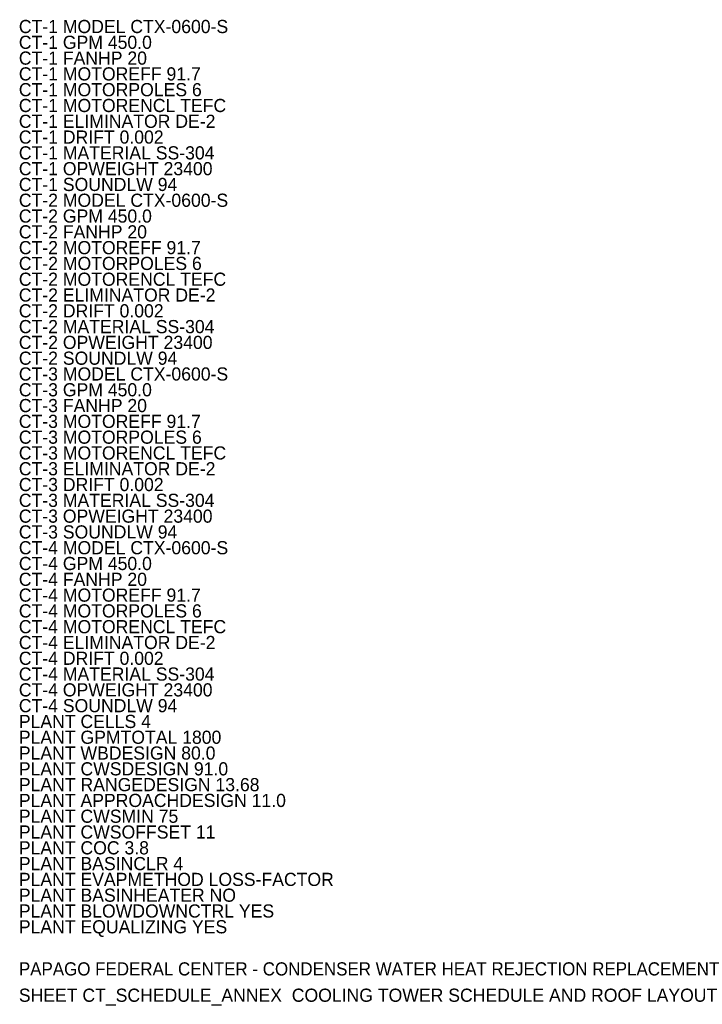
# Model space of a CAD drawing. Header units: metres. Extents: x 0 to 114, y -37 to 226.
import ezdxf

# ---------------------------------------------------------------- set-up
doc = ezdxf.new("R2010")
doc.units = ezdxf.units.M
doc.layers.add('G-TBLK', color=7, linetype='Continuous')
doc.layers.add('M-CTWR-SCHD', color=7, linetype='Continuous')

msp = doc.modelspace()

# ---------------------------------------------------------------- texts
at = {"layer": 'G-TBLK'}
for s, p in [('PAPAGO FEDERAL CENTER - CONDENSER WATER HEAT REJECTION REPLACEMENT', (0, -35.8)), ('SHEET CT_SCHEDULE_ANNEX  COOLING TOWER SCHEDULE AND ROOF LAYOUT', (0, -36.8))]:
    msp.add_text(s, height=0.5, dxfattribs=at).set_placement(p)
at = {"layer": 'M-CTWR-SCHD'}
for s, p in [('CT-1 MODEL CTX-0600-S', (0, 0)), ('CT-1 GPM 450.0', (0, -0.6)), ('CT-1 FANHP 20', (0, -1.2)), ('CT-1 MOTOREFF 91.7', (0, -1.8)), ('CT-1 MOTORPOLES 6', (0, -2.4)), ('CT-1 MOTORENCL TEFC', (0, -3)), ('CT-1 ELIMINATOR DE-2', (0, -3.6)), ('CT-1 DRIFT 0.002', (0, -4.2)), ('CT-1 MATERIAL SS-304', (0, -4.8)), ('CT-1 OPWEIGHT 23400', (0, -5.4)), ('CT-1 SOUNDLW 94', (0, -6)), ('CT-2 MODEL CTX-0600-S', (0, -6.6)), ('CT-2 GPM 450.0', (0, -7.2)), ('CT-2 FANHP 20', (0, -7.8)), ('CT-2 MOTOREFF 91.7', (0, -8.4)), ('CT-2 MOTORPOLES 6', (0, -9)), ('CT-2 MOTORENCL TEFC', (0, -9.6)), ('CT-2 ELIMINATOR DE-2', (0, -10.2)), ('CT-2 DRIFT 0.002', (0, -10.8)), ('CT-2 MATERIAL SS-304', (0, -11.4)), ('CT-2 OPWEIGHT 23400', (0, -12)), ('CT-2 SOUNDLW 94', (0, -12.6)), ('CT-3 MODEL CTX-0600-S', (0, -13.2)), ('CT-3 GPM 450.0', (0, -13.8)), ('CT-3 FANHP 20', (0, -14.4)), ('CT-3 MOTOREFF 91.7', (0, -15)), ('CT-3 MOTORPOLES 6', (0, -15.6)), ('CT-3 MOTORENCL TEFC', (0, -16.2)), ('CT-3 ELIMINATOR DE-2', (0, -16.8)), ('CT-3 DRIFT 0.002', (0, -17.4)), ('CT-3 MATERIAL SS-304', (0, -18)), ('CT-3 OPWEIGHT 23400', (0, -18.6)), ('CT-3 SOUNDLW 94', (0, -19.2)), ('CT-4 MODEL CTX-0600-S', (0, -19.8)), ('CT-4 GPM 450.0', (0, -20.4)), ('CT-4 FANHP 20', (0, -21)), ('CT-4 MOTOREFF 91.7', (0, -21.6)), ('CT-4 MOTORPOLES 6', (0, -22.2)), ('CT-4 MOTORENCL TEFC', (0, -22.8)), ('CT-4 ELIMINATOR DE-2', (0, -23.4)), ('CT-4 DRIFT 0.002', (0, -24)), ('CT-4 MATERIAL SS-304', (0, -24.6)), ('CT-4 OPWEIGHT 23400', (0, -25.2)), ('CT-4 SOUNDLW 94', (0, -25.8)), ('PLANT CELLS 4', (0, -26.4)), ('PLANT GPMTOTAL 1800', (0, -27)), ('PLANT WBDESIGN 80.0', (0, -27.6)), ('PLANT CWSDESIGN 91.0', (0, -28.2)), ('PLANT RANGEDESIGN 13.68', (0, -28.8)), ('PLANT APPROACHDESIGN 11.0', (0, -29.4)), ('PLANT CWSMIN 75', (0, -30)), ('PLANT CWSOFFSET 11', (0, -30.6)), ('PLANT COC 3.8', (0, -31.2)), ('PLANT BASINCLR 4', (0, -31.8)), ('PLANT EVAPMETHOD LOSS-FACTOR', (0, -32.4)), ('PLANT BASINHEATER NO', (0, -33)), ('PLANT BLOWDOWNCTRL YES', (0, -33.6)), ('PLANT EQUALIZING YES', (0, -34.2))]:
    msp.add_text(s, height=0.5, dxfattribs=at).set_placement(p)

doc.saveas('drawing.dxf')
